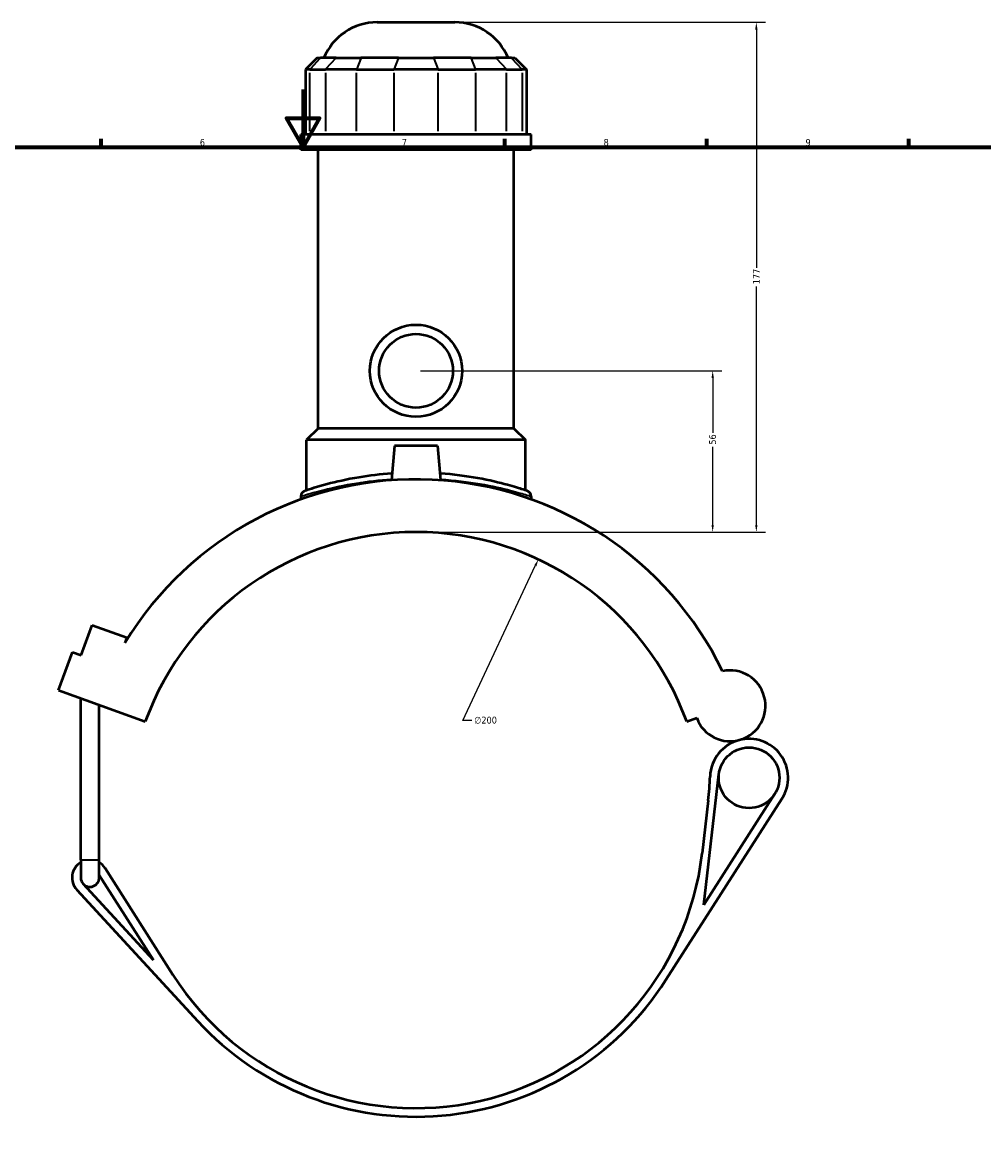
# Model space of a CAD drawing. Header units: millimetres. Extents: x -270 to 990, y -132 to 1179.
# Tile 5 of 7: x 323 to 657, y 230 to 617. Entities that reach past the tile are written whole.
import ezdxf

# ---------------------------------------------------------------- set-up
doc = ezdxf.new("R2010")
doc.units = ezdxf.units.MM
for name, color, linetype, lineweight in [('Border (ANSI)', 7, 'Continuous', 70), ('Dimension (ANSI)', 7, 'Continuous', 25), ('Visible (ANSI)', 7, 'Continuous', 50), ('Visible Narrow (ANSI)', 7, 'Continuous', 35)]:
    doc.layers.add(name, color=color, linetype=linetype, lineweight=lineweight)
doc.styles.add('Note Text (ANSI)', font='tahoma.ttf')
doc.dimstyles.new('Default - mm (ANSI)', dxfattribs={"dimtxt": 2.4, "dimasz": 2.5, "dimexe": 3.175, "dimexo": 1.6002, "dimgap": 0.8, "dimtad": 0, "dimtoh": 1, "dimdec": 0, "dimrnd": 1e-08, "dimzin": 4, "dimdsep": 46, "dimtxsty": 'Note Text (ANSI)', "dimcen": 0.09, "dimdle": 10, "dimclrd": 256, "dimclre": 256, "dimclrt": 5, "dimadec": 1, "dimazin": 1, "dimtfac": 1.27, "dimtofl": 0, "dimtmove": 0, "dimatfit": 3, "dimfxl": 1, "dimtolj": 1, "dimtzin": 4, "dimlwd": -1, "dimlwe": -1, "dimarcsym": 0})

# ---------------------------------------------------------------- blocks, each defined once
blk = doc.blocks.new('Borders Default Border')
at = {"layer": 'Border (ANSI)'}
for p, q in [((350.42, 574), (350.42, 576.8)), ((490.58, 574), (490.58, 576.8)), ((560.67, 574), (560.67, 576.8)), ((630.75, 574), (630.75, 576.8))]:
    blk.add_line(p, q, dxfattribs=at)
at = {"layer": 'Border (ANSI)', "flags": 128}
for points in [[(420.5, 594), (420.5, 574), (414.73, 584), (426.27, 584), (420.5, 574)], [(20, 20), (20, 574), (821, 574), (821, 20), (20, 20)]]:
    blk.add_lwpolyline(points, dxfattribs=at)
at = {"layer": 'Border (ANSI)', "color": 5, "true_color": 0x0000ff, "char_height": 2.4, "attachment_point": 7, "style": 'Note Text (ANSI)'}
for s, insert in [('6', (384.69, 574.35)), ('7', (454.8, 574.4)), ('8', (524.84, 574.35)), ('9', (594.92, 574.35))]:
    blk.add_mtext(s, dxfattribs=dict(at, insert=insert))
blk = doc.blocks.new('*D6')
at = {"layer": 'Defpoints', "color": 0, "transparency": 16777216}
for p in [(502.19, 430.84), (417.25, 249.77)]:
    blk.add_point(p, dxfattribs=at)
at = {"layer": 'Dimension (ANSI)', "transparency": 16777216}
for p, q in [((475.96, 374.93), (501.13, 428.57)), ((479.14, 374.93), (475.96, 374.93))]:
    blk.add_line(p, q, dxfattribs=at)
blk.add_solid([(500.75, 428.75), (501.51, 428.39), (502.19, 430.84)], dxfattribs=at)
at = {"layer": 'Dimension (ANSI)', "color": 5, "transparency": 16777216, "insert": (479.94, 376.22), "char_height": 2.4, "attachment_point": 1, "style": 'Note Text (ANSI)'}
blk.add_mtext('\\A1;∅200', dxfattribs=at)
blk = doc.blocks.new('*D10')
at = {"layer": 'Defpoints', "color": 0, "transparency": 16777216}
for p in [(459.72, 496.3), (562.7, 496.3), (459.72, 440.3)]:
    blk.add_point(p, dxfattribs=at)
at = {"layer": 'Dimension (ANSI)', "transparency": 16777216}
for p, q in [((461.32, 496.3), (565.87, 496.3)), ((562.7, 493.8), (562.7, 474.75)), ((562.7, 442.8), (562.7, 469.85)), ((461.32, 440.3), (565.87, 440.3))]:
    blk.add_line(p, q, dxfattribs=at)
for points in [[(562.28, 493.8), (563.11, 493.8), (562.7, 496.3)], [(562.28, 442.8), (563.11, 442.8), (562.7, 440.3)]]:
    blk.add_solid(points, dxfattribs=at)
at = {"layer": 'Dimension (ANSI)', "color": 5, "transparency": 16777216, "insert": (561.45, 470.65), "char_height": 2.4, "attachment_point": 1, "rotation": 90, "style": 'Note Text (ANSI)'}
blk.add_mtext('\\A1;56', dxfattribs=at)
blk = doc.blocks.new('*D11')
at = {"layer": 'Defpoints', "color": 0, "transparency": 16777216}
for p in [(473.22, 617.3), (577.85, 617.3), (459.72, 440.3)]:
    blk.add_point(p, dxfattribs=at)
at = {"layer": 'Dimension (ANSI)', "transparency": 16777216}
for p, q in [((474.82, 617.3), (581.02, 617.3)), ((577.85, 614.8), (577.85, 532.06)), ((577.85, 442.8), (577.85, 525.54)), ((461.32, 440.3), (581.02, 440.3))]:
    blk.add_line(p, q, dxfattribs=at)
for points in [[(577.43, 614.8), (578.27, 614.8), (577.85, 617.3)], [(577.43, 442.8), (578.27, 442.8), (577.85, 440.3)]]:
    blk.add_solid(points, dxfattribs=at)
at = {"layer": 'Dimension (ANSI)', "color": 5, "transparency": 16777216, "insert": (576.64, 526.34), "char_height": 2.4, "attachment_point": 1, "rotation": 90, "style": 'Note Text (ANSI)'}
blk.add_mtext('\\A1;177', dxfattribs=at)

msp = doc.modelspace()

# ---------------------------------------------------------------- linework, layer by layer
at = {"layer": 'Visible (ANSI)'}
for p, q in [((446.21, 617.3), (473.22, 617.3)), ((425.37, 604.91), (421.37, 600.91)), ((425.37, 604.91), (426.58, 604.91)), ((431.96, 604.91), (426.58, 604.91)), ((431.96, 604.91), (440.62, 604.91)), ((453.6, 604.91), (440.62, 604.91)), ((453.6, 604.91), (465.84, 604.91)), ((478.82, 604.91), (465.84, 604.91)), ((478.82, 604.91), (487.48, 604.91)), ((492.85, 604.91), (487.48, 604.91)), ((492.85, 604.91), (494.07, 604.91)), ((494.07, 604.91), (498.07, 600.91)), ((422.89, 600.91), (421.37, 600.91)), ((421.37, 600.91), (421.37, 578.36)), ((422.89, 600.91), (428.26, 600.91)), ((439.09, 600.91), (428.26, 600.91)), ((439.09, 600.91), (452.07, 600.91)), ((467.37, 600.91), (452.07, 600.91)), ((467.37, 600.91), (480.35, 600.91)), ((491.17, 600.91), (480.35, 600.91)), ((491.17, 600.91), (496.55, 600.91)), ((498.07, 600.91), (496.55, 600.91)), ((498.07, 600.91), (498.07, 578.36)), ((499.72, 578.36), (419.72, 578.36)), ((419.72, 573.05), (419.72, 578.36)), ((499.72, 573.05), (499.72, 578.36)), ((499.72, 573.05), (419.72, 573.05)), ((425.72, 476.3), (425.72, 573.05)), ((493.72, 476.3), (493.72, 573.05)), ((425.72, 476.3), (421.72, 472.3)), ((493.72, 476.3), (425.72, 476.3)), ((493.72, 476.3), (497.72, 472.3)), ((497.72, 472.3), (421.72, 472.3)), ((421.72, 454.8), (421.72, 472.3)), ((452.22, 470.3), (451.17, 458.31)), ((467.22, 470.3), (452.22, 470.3)), ((467.22, 470.3), (468.27, 458.31)), ((497.72, 454.8), (497.72, 472.3)), ((419.72, 452.69), (419.72, 451.66)), ((499.72, 452.69), (499.72, 451.66)), ((343.47, 397.51), (347.31, 408.03)), ((347.31, 408.03), (359.33, 403.66)), ((359.33, 403.66), (358.69, 401.89)), ((335.68, 385.45), (340.47, 398.6)), ((340.47, 398.6), (343.47, 397.51)), ((335.68, 385.45), (365.75, 374.5)), ((343.35, 326.46), (343.35, 382.66)), ((349.75, 326.46), (349.75, 380.33)), ((553.69, 374.5), (557.16, 375.77)), ((559.59, 310.85), (564.86, 356.2)), ((584.2, 349.31), (559.59, 310.85)), ((546.48, 284.78), (586.73, 347.69)), ((561.18, 347.11), (559.05, 328.77)), ((343.35, 326.46), (343.35, 320.3)), ((349.75, 320.3), (349.75, 326.46)), ((375.37, 286.59), (351.78, 323.63)), ((368.61, 291.62), (344.19, 318.13)), ((349.75, 321.23), (368.61, 291.62)), ((341.99, 316.1), (383.95, 270.53))]:
    msp.add_line(p, q, dxfattribs=at)
for centre, radius in [((459.72, 496.3), 16), ((459.72, 496.3), 12.8), ((575.33, 354.99), 10.54)]:
    msp.add_circle(centre, radius, dxfattribs=at)
for centre, radius, start, end in [((446.21, 597.3), 20, 90, 157.6353), ((473.22, 597.3), 20, 22.3647, 90), ((459.72, 340.3), 118.32, 25.914, 148.6351), ((421.72, 452.69), 2, 108.6809, 180), ((497.72, 452.69), 2, 0, 71.3191), ((459.72, 340.3), 100, 20, 160), ((568.72, 379.98), 12.31, 200, 102.1064), ((575.33, 354.99), 13.54, 104.8062, 178.1539), ((575.33, 354.99), 13.54, 327.3837, 104.8062), ((461.85, 358.65), 100, 353.3773, 358.1539), ((346.55, 320.3), 6.2, 121.073, 222.639), ((346.55, 320.3), 6.2, 32.4912, 58.927), ((459.72, 340.3), 100, 212.4912, 353.3773), ((346.55, 320.3), 3.2, 180, 222.639), ((346.55, 320.3), 3.2, 222.639, 0), ((459.72, 340.3), 103, 222.639, 327.3837)]:
    msp.add_arc(centre, radius, start, end, dxfattribs=at)
for points, knots in [([(451.38, 460.65), (447.33, 460.37), (443.44, 459.89), (435.64, 458.59), (431.89, 457.73), (425.18, 455.96), (422.65, 455.11), (421.26, 454.65), (421.08, 454.59), (421.08, 454.59)], [19.068209, 19.068209, 19.068209, 19.068209, 20.308283, 20.308283, 21.806105, 21.806105, 23.667527, 23.667527, 24.308136, 24.308136, 24.308136, 24.308136]), ([(498.36, 454.59), (498.36, 454.59), (497.85, 454.76), (495.69, 455.46), (493.84, 456.04), (488.69, 457.45), (485.22, 458.29), (477.27, 459.73), (472.77, 460.33), (468.06, 460.65)], [12.154069, 12.154069, 12.154069, 12.154069, 13.228116, 13.228116, 14.504457, 14.504457, 15.950847, 15.950847, 17.394003, 17.394003, 17.394003, 17.394003])]:
    msp.add_open_spline(points, degree=3, knots=knots, dxfattribs=at)
at = {"layer": 'Visible Narrow (ANSI)'}
for p, q in [((426.4, 604.71), (423.07, 601.11)), ((431.78, 604.71), (428.45, 601.11)), ((440.54, 604.71), (439.16, 601.11)), ((453.52, 604.71), (452.14, 601.11)), ((465.92, 604.71), (467.3, 601.11)), ((478.9, 604.71), (480.27, 601.11)), ((487.66, 604.71), (490.99, 601.11)), ((493.04, 604.71), (496.36, 601.11)), ((422.89, 579.49), (422.89, 599.78)), ((428.26, 599.78), (428.26, 579.49)), ((439.09, 579.49), (439.09, 599.78)), ((452.07, 599.78), (452.07, 579.49)), ((467.37, 579.49), (467.37, 599.78)), ((480.35, 599.78), (480.35, 579.49)), ((491.17, 579.49), (491.17, 599.78)), ((496.55, 599.78), (496.55, 579.49)), ((343.39, 326.46), (349.71, 326.46))]:
    msp.add_line(p, q, dxfattribs=at)
msp.add_arc((497.72, 452.69), 2, 3.566, 67.7532, dxfattribs=at)
for points, knots in [([(419.72, 452.7), (419.72, 452.69), (419.9, 452.75), (421.34, 453.21), (423.97, 454.04), (430.91, 455.78), (434.79, 456.63), (442.9, 457.92), (446.97, 458.39), (451.2, 458.67)], [-24.308136, -24.308136, -24.308136, -24.308136, -23.667527, -23.667527, -21.806105, -21.806105, -20.308283, -20.308283, -19.05641, -19.05641, -19.05641, -19.05641]), ([(468.24, 458.67), (473.16, 458.35), (477.85, 457.75), (486.12, 456.33), (489.7, 455.51), (495.04, 454.12), (496.96, 453.55), (499.19, 452.86), (499.72, 452.69), (499.72, 452.69)], [-17.405801, -17.405801, -17.405801, -17.405801, -15.950847, -15.950847, -14.504457, -14.504457, -13.228116, -13.228116, -12.154069, -12.154069, -12.154069, -12.154069])]:
    msp.add_open_spline(points, degree=3, knots=knots, dxfattribs=at)

# ---------------------------------------------------------------- block references
msp.add_blockref('Borders Default Border', (0, 0))

# ---------------------------------------------------------------- dimensions: what is measured, and where the dimension line sits
at = {"layer": 'Dimension (ANSI)'}
for base, p2, picture, middle in [((577.85, 617.3), (473.22, 617.3), '*D11', (577.85, 528.8)), ((562.7, 496.3), (459.72, 496.3), '*D10', (562.7, 472.3))]:
    dim = msp.add_linear_dim(base=base, p1=(459.72, 440.3), p2=p2, angle=90, dimstyle='Default - mm (ANSI)', override={"dimgap": 0.8, "dimtoh": 0, "dimdec": 0, "dimtol": 0, "dimlim": 0, "dimtp": 0, "dimtm": 0, "dimtdec": 2, "dimatfit": 1}, dxfattribs=at)
    dim.commit()
    dim.dimension.update_dxf_attribs({"geometry": picture, "text_midpoint": middle, "dimtype": 160})
dim = msp.add_diameter_dim_2p(p1=(417.25, 249.77), p2=(502.19, 430.84), dimstyle='Default - mm (ANSI)', override={"dimgap": 0.8, "dimtih": 1, "dimdec": 0, "dimlfac": 1, "dimtol": 0, "dimlim": 0, "dimtp": 0, "dimtm": 0, "dimtdec": 2}, dxfattribs=at)
dim.commit()
dim.dimension.update_dxf_attribs({"geometry": '*D6', "text_midpoint": (483.81, 374.93), "dimtype": 163})

doc.saveas('drawing.dxf')
